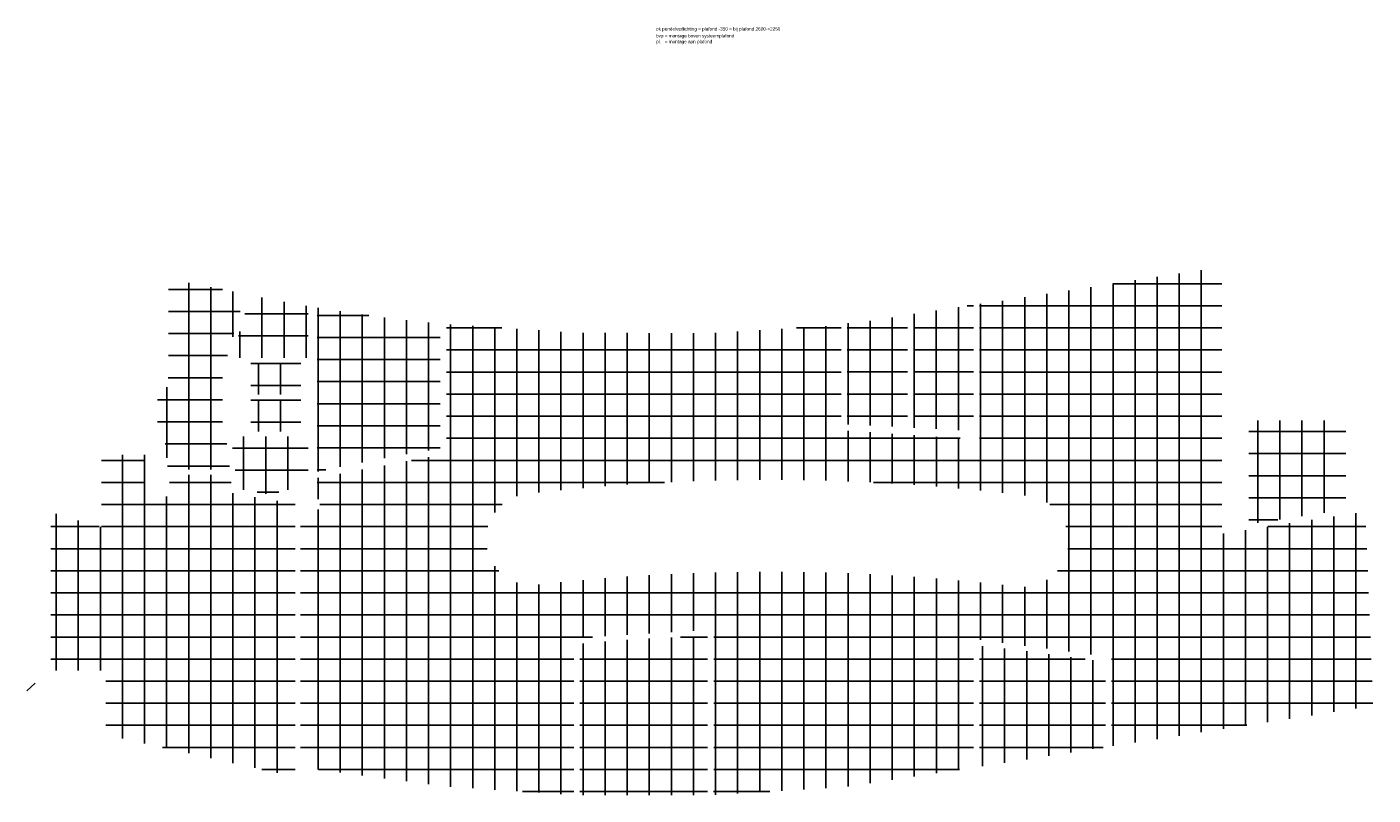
# Model space of a CAD drawing. Extents: x -138812 to 250702, y -18987 to 104055.
# Tile 49 of 193: x 60538 to 97118, y -18987 to 1886. Entities that reach past the tile are written whole.
import ezdxf

# ---------------------------------------------------------------- set-up
doc = ezdxf.new("R2010")
doc.units = 0
doc.header["$LTSCALE"] = 50
doc.layers.get('0').update_dxf_attribs({"linetype": 'CONTINUOUS'})
for name, color, linetype in [('45 Plafond 2D arcering', 7, 'CONTINUOUS'), ('EL6222--', 3, 'CONTINUOUS'), ('PLAFOND', 7, 'CONTINUOUS')]:
    doc.layers.add(name, color=color, linetype=linetype)
doc.styles.add('BURO-018', font='ARIAL.TTF', dxfattribs={"height": 90})

# ---------------------------------------------------------------- blocks, each defined once
blk = doc.blocks.new('dgrhyas')
at = {"layer": '45 Plafond 2D arcering', "linetype": 'Continuous'}
h = blk.add_hatch(dxfattribs=at)
h.set_pattern_fill('RASTER_600_0002', color=8, style=0, pattern_type=2)
h.set_pattern_definition([(0, (42650.2, 18307.37), (0, 600), []), (90, (42650.2, 18307.37), (-600, 0), [])])
h.paths.add_polyline_path([(17397, 19611), (17397, 12893), (17416, 12488), (21282, 11970), (24826, 11732), (24826, 15995), (28629, 16223), (28625, 11735), (32180, 11945), (35601, 12471), (35682, 12459), (35682, 15972), (39440, 15481), (39440, 13061), (46544, 14153), (46335, 19430), (42430, 18833), (42430, 26081), (37823, 25371), (35888, 25074), (35847, 25091), (35847, 21390), (32089, 21644), (32089, 24500), (28543, 24282), (24908, 24291), (21363, 24525), (21363, 21003), (17847, 20343), (17847, 19809, -1.41402), (17432, 19605)], flags=0)
h.paths.add_polyline_path([(23814, 17447, -0.998275), (23549, 19917, -0.010995), (26056, 20151, -0.0058), (27382, 20230, -0.04293), (37187, 19859, -0.994466), (36872, 17398, 0.010391), (34502, 17629, 0.005771), (33182, 17715, 0.040965)], flags=0)
h = blk.add_hatch(dxfattribs=at)
h.set_pattern_fill('RASTER_600_0002', color=8, style=0, pattern_type=2)
h.set_pattern_definition([(0, (14535.2, 20553.14), (0, 600), []), (90, (14535.2, 20553.14), (-600, 0), [])])
h.paths.add_polyline_path([(13511, 22757), (13515, 21603), (13681, 21603), (13798, 20573), (15477, 20573), (15374, 21472), (15278, 21472), (15278, 23612), (15398, 23612), (15900, 25351), (14107, 25698), (13814, 25775), (13813, 23414), (13830, 23414), (13784, 22815)], flags=0)
h = blk.add_hatch(dxfattribs=at)
h.set_pattern_fill('RASTER_600_0002', color=8, style=0, pattern_type=2)
h.set_pattern_definition([(0, (17123.47, 24091.7), (0, 600), []), (90, (17123.47, 24091.7), (-600, 0), [])])
h.paths.add_polyline_path([(16037, 25320), (15544, 23612), (17607, 23612), (17607, 25013, -0.006838)], flags=0)
h = blk.add_hatch(dxfattribs=at)
h.set_pattern_fill('RASTER_600_0002', color=8, style=0, pattern_type=2)
h.set_pattern_definition([(0, (18050.85, 21047.74), (0, 600), []), (90, (18050.85, 21047.74), (-600, 0), [])])
h.paths.add_polyline_path([(17847, 24972), (17847, 20513, -0.014853), (21198, 21143), (21198, 21738), (21198, 23550), (21198, 24540, -0.015052)], flags=0)
h = blk.add_hatch(dxfattribs=at)
h.set_pattern_fill('RASTER_600_0002', color=8, style=0, pattern_type=2)
h.set_pattern_definition([(0, (34849.3, 23110.24), (0, 600), []), (90, (34849.3, 23110.24), (-600, 0), [])])
h.paths.add_polyline_path([(34054, 23411), (34054, 22295), (34054, 21707), (34389, 21694), (34390, 21694, -0.005666), (35689, 21623), (35689, 25055), (34055, 24804), (34055, 23411)], flags=0)
h = blk.add_hatch(dxfattribs=at)
h.set_pattern_fill('RASTER_600_0002', color=8, style=0, pattern_type=2)
h.set_pattern_definition([(0, (33049.3, 23110.24), (0, 600), []), (90, (33049.3, 23110.24), (-600, 0), [])])
h.paths.add_polyline_path([(32254, 23505), (32254, 22389), (32254, 21802), (32589, 21788), (32590, 21788, -0.005666), (33889, 21718), (33889, 24769), (32841, 24608), (32255, 24553), (32255, 23505)], flags=0)
h = blk.add_hatch(dxfattribs=at)
h.set_pattern_fill('RASTER_600_0002', color=8, style=0, pattern_type=2)
h.set_pattern_definition([(0, (17027.2, 23341.87), (0, 600), []), (90, (17027.2, 23341.87), (-600, 0), [])])
h.paths.add_polyline_path([(16047, 22612), (17407, 22612), (17407, 23472), (16047, 23472)], flags=0)
h = blk.add_hatch(dxfattribs=at)
h.set_pattern_fill('RASTER_600_0002', color=8, style=0, pattern_type=2)
h.set_pattern_definition([(0, (17027.2, 22341.87), (0, 600), []), (90, (17027.2, 22341.87), (-600, 0), [])])
h.paths.add_polyline_path([(16047, 21612), (17407, 21612), (17407, 22472), (16047, 22472)], flags=0)
h = blk.add_hatch(dxfattribs=at)
h.set_pattern_fill('RASTER_600_0002', color=8, style=0, pattern_type=2)
h.set_pattern_definition([(270, (43585.2, 21490.74), (600, 0), []), (2e-14, (43585.2, 21490.74), (0, 600), [])])
h.paths.add_polyline_path([(43170, 19088), (45803, 19491), (45803, 21906), (43170, 21906)], flags=0)
h = blk.add_hatch(dxfattribs=at)
h.set_pattern_fill('RASTER_600_0002', color=8, style=0, pattern_type=2)
h.set_pattern_definition([(0, (17227.2, 21041.87), (0, 600), []), (90, (17227.2, 21041.87), (-600, 0), [])])
h.paths.add_polyline_path([(15677, 20055), (16807, 19856), (16807, 20024), (17607, 20024), (17607, 21472), (15515, 21472)], flags=0)
h = blk.add_hatch(dxfattribs=at)
h.set_pattern_fill('RASTER_600_0002', color=8, style=0, pattern_type=2)
h.set_pattern_definition([(0, (10934.2, 18307.37), (0, 600), []), (90, (10934.2, 18307.37), (-600, 0), [])])
h.paths.add_polyline_path([(11991, 19007), (10614, 19413), (10614, 15112), (12109, 15112), (12109, 13367), (17255, 12225), (17257, 12486), (17257, 19635), (15550, 19935), (15493, 20433), (13814, 20433), (13881, 19845), (13174, 19845), (13174, 20975), (11991, 20975)], flags=0)
h = blk.add_hatch(dxfattribs=at)
h.set_pattern_fill('RASTER_600_0002', color=8, style=0, pattern_type=2)
h.set_pattern_definition([(0, (27650.3, 15307.4), (0, 600), []), (90, (27650.3, 15307.4), (-600, 0), [])])
h.paths.add_polyline_path([(28102, 16040, 0.012016), (25357, 15877), (25357, 15877), (24991, 15844), (24991, 15252), (24991, 12710), (24991, 11730), (28460, 11730), (28460, 12710), (28460, 15470), (28460, 16052), (28102, 16040)], flags=0)
h = blk.add_hatch(dxfattribs=at)
h.set_pattern_fill('RASTER_600_0002', color=8, style=0, pattern_type=2)
h.set_pattern_definition([(0, (38506.3, 15307.4), (0, 600), []), (90, (38506.3, 15307.4), (-600, 0), [])])
h.paths.add_polyline_path([(39275, 15341, 0.012054), (35847, 15789), (35847, 15252), (35847, 12710), (35847, 12499), (39275, 13036)], flags=0)
at = {"color": 8}
blk.add_line((10184, 14771), (9964, 14567), dxfattribs=at)

msp = doc.modelspace()

# ---------------------------------------------------------------- block references
at = {"layer": 'PLAFOND'}
msp.add_blockref('dgrhyas', (50573.7299, -30717.647), dxfattribs=at)

# ---------------------------------------------------------------- texts
at = {"layer": 'EL6222--', "color": 1, "style": 'BURO-018'}
for s, p in [('ok pendelverlichting = plafond -350 = bij plafond 2600->2250', (77631.8805, 1786.27219)), ('bvp = montage boven systeemplafond', (77631.8805, 1599.91532)), ('pl.   = montage aan plafond', (77631.8805, 1441.06304))]:
    msp.add_text(s, height=90, dxfattribs=at).set_placement(p)

doc.saveas('drawing.dxf')
